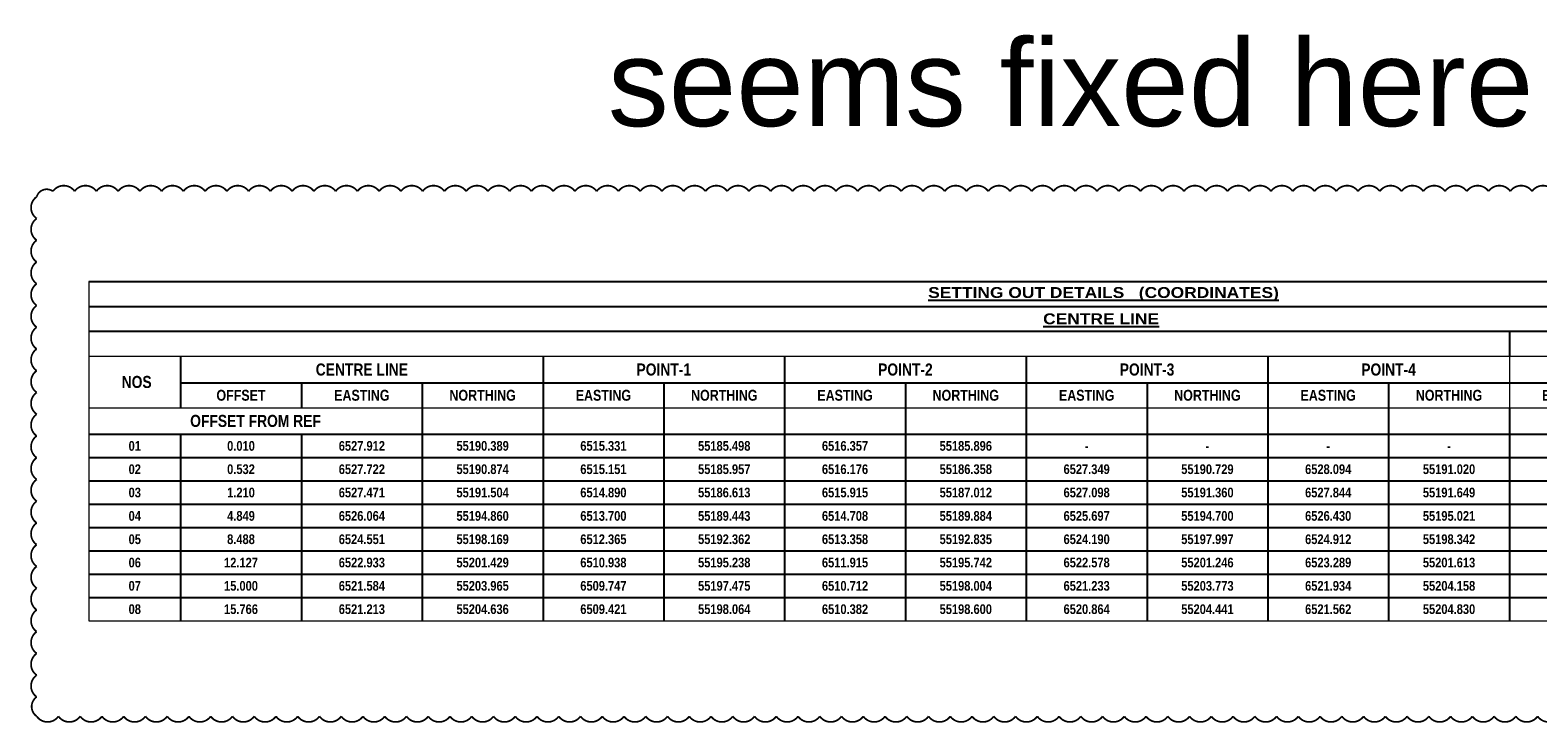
# Model space of a CAD drawing. Header units: metres. Extents: x 110.2 to 137.8, y -16.1 to 9.7.
# Tile 1 of 4: x 110.2 to 127.5, y -16.1 to -8.1. Entities that reach past the tile are written whole.
import ezdxf

# ---------------------------------------------------------------- set-up
doc = ezdxf.new("R2010")
doc.units = ezdxf.units.M
doc.styles.get("Standard").update_dxf_attribs({"font": 'arial.ttf'})

# ---------------------------------------------------------------- blocks, each defined once
blk = doc.blocks.new('*T2')
at = {"color": 0, "linetype": 'ByBlock', "lineweight": -2, "transparency": 16777216}
for p, q in [((0, 0), (23.268, 0)), ((23.268, 0), (23.268, -0.86)), ((0, -0.287), (23.268, -0.287)), ((0, -0.573), (23.268, -0.573)), ((16.327, -0.573), (16.327, -0.86)), ((17.715, -0.573), (17.715, -0.86)), ((19.103, -0.573), (19.103, -0.86)), ((20.492, -0.573), (20.492, -0.86)), ((21.88, -0.573), (21.88, -0.86)), ((3.832, -1.452), (3.832, -1.757)), ((5.22, -1.452), (5.22, -1.757)), ((6.608, -1.452), (6.608, -1.757)), ((7.997, -1.452), (7.997, -1.757)), ((9.385, -1.452), (9.385, -1.757)), ((10.773, -1.452), (10.773, -1.757)), ((12.162, -1.452), (12.162, -1.757)), ((13.55, -1.452), (13.55, -1.757)), ((14.938, -1.452), (14.938, -1.757)), ((16.327, -1.452), (16.327, -1.757)), ((17.715, -1.452), (17.715, -1.757)), ((19.103, -1.452), (19.103, -1.757)), ((20.492, -1.452), (20.492, -1.757))]:
    blk.add_line(p, q, dxfattribs=at)
at = {"linetype": 'ByBlock', "lineweight": 15, "transparency": 16777216}
for p, q in [((0, 0), (0, -3.902)), ((0, -0.86), (23.268, -0.86)), ((16.327, -0.86), (16.327, -1.452)), ((21.88, -0.86), (21.88, -1.452)), ((23.268, -0.86), (23.268, -3.902)), ((0, -1.452), (23.268, -1.452)), ((0, -3.902), (23.268, -3.902))]:
    blk.add_line(p, q, dxfattribs=at)
at = {"linetype": 'ByBlock', "lineweight": -2, "transparency": 16777216}
for p, q in [((1.055, -0.86), (1.055, -1.452)), ((5.22, -0.86), (5.22, -1.452)), ((7.997, -0.86), (7.997, -1.452)), ((10.773, -0.86), (10.773, -1.452)), ((13.55, -0.86), (13.55, -1.452)), ((19.103, -0.86), (19.103, -1.452)), ((1.055, -1.165), (21.88, -1.165)), ((2.443, -1.165), (2.443, -1.452)), ((3.832, -1.165), (3.832, -1.452)), ((6.608, -1.165), (6.608, -1.452)), ((9.385, -1.165), (9.385, -1.452)), ((12.162, -1.165), (12.162, -1.452)), ((14.938, -1.165), (14.938, -1.452)), ((17.715, -1.165), (17.715, -1.452)), ((20.492, -1.165), (20.492, -1.452)), ((21.88, -1.452), (21.88, -3.902)), ((0, -1.757), (21.88, -1.757)), ((1.055, -1.757), (1.055, -3.902)), ((2.443, -1.757), (2.443, -3.902)), ((3.832, -1.757), (3.832, -3.902)), ((5.22, -1.757), (5.22, -3.902)), ((6.608, -1.757), (6.608, -3.902)), ((7.997, -1.757), (7.997, -3.902)), ((9.385, -1.757), (9.385, -3.902)), ((10.773, -1.757), (10.773, -3.902)), ((12.162, -1.757), (12.162, -3.902)), ((13.55, -1.757), (13.55, -3.902)), ((14.938, -1.757), (14.938, -3.902)), ((16.327, -1.757), (16.327, -3.902)), ((17.715, -1.757), (17.715, -3.902)), ((19.103, -1.757), (19.103, -3.902)), ((20.492, -1.757), (20.492, -3.902)), ((0, -2.025), (21.88, -2.025)), ((0, -2.293), (21.88, -2.293)), ((0, -2.561), (21.88, -2.561)), ((0, -2.83), (21.88, -2.83)), ((0, -3.098), (21.88, -3.098)), ((0, -3.366), (21.88, -3.366)), ((0, -3.634), (21.88, -3.634))]:
    blk.add_line(p, q, dxfattribs=at)
at = {"color": 0, "transparency": 16777216}
for s, insert, char_height, width, attachment_point in [('{\\fArial Black|b0|i0|c0;\\L SETTING OUT DETAILS   (COORDINATES)', (11.634, -0.227), 0.125, 23.14833, 8), ('{\\fArial Black|b1|i0|c0;\\LCENTRE LINE ', (11.634, -0.43), 0.125, 23.14833, 5), ('{\\fArial Black|b1|i0|c0;\\L', (8.163, -0.717), 0.125, 16.20667, 5), ('{\\fArial Narrow|b1|i0|c0;', (17.021, -0.717), 0.11111, 1.26833, 5), ('{\\fCalibri|b0|i0|c0;', (17.775, -0.8), 0.11111, 1.26833, 7), ('{\\fCalibri|b0|i0|c0;', (19.163, -0.8), 0.11111, 1.26833, 7), ('{\\fArial Narrow|b1|i0|c0;', (21.186, -0.717), 0.11111, 1.26833, 5), ('{\\fArial Narrow|b1|i0|c0;', (22.574, -0.717), 0.11111, 1.26833, 5), ('{\\fArial Narrow|b1|i0|c0;CENTRE LINE', (3.138, -1.013), 0.13889, 4.045, 5), ('{\\fArial Narrow|b1|i0|c0;POINT-1', (6.608, -1.013), 0.13889, 2.65667, 5), ('{\\fArial Narrow|b1|i0|c0;POINT-2', (9.385, -1.013), 0.13889, 2.65667, 5), ('{\\fArial Narrow|b1|i0|c0;POINT-3', (12.162, -1.013), 0.13889, 2.65667, 5), ('{\\fArial Narrow|b1|i0|c0;POINT-4', (14.938, -1.013), 0.13889, 2.65667, 5), ('{\\fArial Narrow|b1|i0|c0;POINT-5', (17.715, -1.013), 0.13889, 2.65667, 5), ('{\\fArial Narrow|b1|i0|c0;POINT-6', (20.492, -1.013), 0.13889, 2.65667, 5), ('{\\fArial Narrow|b1|i0|c0; NOS', (0.528, -1.156), 0.13889, 0.935, 5), ('{\\fArial Narrow|b1|i0|c0;LOCATION', (22.574, -1.156), 0.15278, 1.26833, 5), ('{\\fArial Narrow|b1|i0|c0;OFFSET', (1.749, -1.309), 0.125, 1.26833, 5), ('{\\fArial Narrow|b1|i0|c0;EASTING', (3.138, -1.309), 0.125, 1.26833, 5), ('{\\fArial Narrow|b1|i0|c0;NORTHING', (4.526, -1.309), 0.125, 1.26833, 5), ('{\\fArial Narrow|b1|i0|c0;EASTING', (5.914, -1.309), 0.125, 1.26833, 5), ('{\\fArial Narrow|b1|i0|c0;NORTHING', (7.303, -1.309), 0.125, 1.26833, 5), ('{\\fArial Narrow|b1|i0|c0;EASTING', (8.691, -1.309), 0.125, 1.26833, 5), ('{\\fArial Narrow|b1|i0|c0;NORTHING', (10.079, -1.309), 0.125, 1.26833, 5), ('{\\fArial Narrow|b1|i0|c0;EASTING', (11.468, -1.309), 0.125, 1.26833, 5), ('{\\fArial Narrow|b1|i0|c0;NORTHING', (12.856, -1.309), 0.125, 1.26833, 5), ('{\\fArial Narrow|b1|i0|c0;EASTING', (14.244, -1.309), 0.125, 1.26833, 5), ('{\\fArial Narrow|b1|i0|c0;NORTHING', (15.633, -1.309), 0.125, 1.26833, 5), ('{\\fArial Narrow|b1|i0|c0;EASTING', (17.021, -1.309), 0.125, 1.26833, 5), ('{\\fArial Narrow|b1|i0|c0;NORTHING', (18.409, -1.309), 0.125, 1.26833, 5), ('{\\fArial Narrow|b1|i0|c0;EASTING', (19.798, -1.309), 0.125, 1.26833, 5), ('{\\fArial Narrow|b1|i0|c0;NORTHING', (21.186, -1.309), 0.125, 1.26833, 5), ('{\\fArial Narrow|b1|i0|c0;OFFSET FROM REF', (1.916, -1.604), 0.13889, 3.71167, 5), ('{\\fArial Narrow|b1|i0|c0;', (4.526, -1.604), 0.125, 1.26833, 5), ('{\\fArial Narrow|b1|i0|c0;', (5.914, -1.604), 0.125, 1.26833, 5), ('{\\fArial Narrow|b1|i0|c0;', (7.303, -1.604), 0.125, 1.26833, 5), ('{\\fArial Narrow|b1|i0|c0;', (8.691, -1.604), 0.125, 1.26833, 5), ('{\\fArial Narrow|b1|i0|c0;', (10.079, -1.604), 0.125, 1.26833, 5), ('{\\fArial Narrow|b1|i0|c0;', (11.468, -1.604), 0.125, 1.26833, 5), ('{\\fArial Narrow|b1|i0|c0;', (12.856, -1.604), 0.125, 1.26833, 5), ('{\\fArial Narrow|b1|i0|c0;', (14.244, -1.604), 0.125, 1.26833, 5), ('{\\fArial Narrow|b1|i0|c0;', (15.633, -1.604), 0.125, 1.26833, 5), ('{\\fArial Narrow|b1|i0|c0;', (17.021, -1.604), 0.125, 1.26833, 5), ('{\\fArial Narrow|b1|i0|c0;', (18.409, -1.604), 0.125, 1.26833, 5), ('{\\fArial Narrow|b1|i0|c0;', (19.798, -1.604), 0.125, 1.26833, 5), ('{\\fArial Narrow|b1|i0|c0;', (21.186, -1.604), 0.125, 1.26833, 5), ('{\\fArial Narrow|b1|i0|c0;01', (0.528, -1.891), 0.11111, 0.935, 5), ('{\\fArial Narrow|b1|i0|c0;0.010', (1.749, -1.891), 0.11111, 1.26833, 5), ('{\\fArial Narrow|b1|i0|c0;6527.912', (3.138, -1.891), 0.11111, 1.26833, 5), ('{\\fArial Narrow|b1|i0|c0;55190.389', (4.526, -1.891), 0.11111, 1.26833, 5), ('{\\fArial Narrow|b1|i0|c0;6515.331', (5.914, -1.891), 0.11111, 1.26833, 5), ('{\\fArial Narrow|b1|i0|c0;55185.498', (7.303, -1.891), 0.11111, 1.26833, 5), ('{\\fArial Narrow|b1|i0|c0;6516.357', (8.691, -1.891), 0.11111, 1.26833, 5), ('{\\fArial Narrow|b1|i0|c0;55185.896', (10.079, -1.891), 0.11111, 1.26833, 5), ('{\\fArial Narrow|b1|i0|c0;-', (11.468, -1.891), 0.11111, 1.26833, 5), ('{\\fArial Narrow|b1|i0|c0;-', (12.856, -1.891), 0.11111, 1.26833, 5), ('{\\fArial Narrow|b1|i0|c0;-', (14.244, -1.891), 0.11111, 1.26833, 5), ('{\\fArial Narrow|b1|i0|c0;-', (15.633, -1.891), 0.11111, 1.26833, 5), ('{\\fArial Narrow|b1|i0|c0;6539.471', (17.021, -1.891), 0.11111, 1.26833, 5), ('{\\fArial Narrow|b1|i0|c0;55194.882', (18.409, -1.891), 0.11111, 1.26833, 5), ('{\\fArial Narrow|b1|i0|c0;6540.497', (19.798, -1.891), 0.11111, 1.26833, 5), ('{\\fArial Narrow|b1|i0|c0;55195.281', (21.186, -1.891), 0.11111, 1.26833, 5), ('{\\fArial Narrow|b1|i0|c0;02', (0.528, -2.159), 0.11111, 0.935, 5), ('{\\fArial Narrow|b1|i0|c0;0.532', (1.749, -2.159), 0.11111, 1.26833, 5), ('{\\fArial Narrow|b1|i0|c0;6527.722', (3.138, -2.159), 0.11111, 1.26833, 5), ('{\\fArial Narrow|b1|i0|c0;55190.874', (4.526, -2.159), 0.11111, 1.26833, 5), ('{\\fArial Narrow|b1|i0|c0;6515.151', (5.914, -2.159), 0.11111, 1.26833, 5), ('{\\fArial Narrow|b1|i0|c0;55185.957', (7.303, -2.159), 0.11111, 1.26833, 5), ('{\\fArial Narrow|b1|i0|c0;6516.176', (8.691, -2.159), 0.11111, 1.26833, 5), ('{\\fArial Narrow|b1|i0|c0;55186.358', (10.079, -2.159), 0.11111, 1.26833, 5), ('{\\fArial Narrow|b1|i0|c0;6527.349', (11.468, -2.159), 0.11111, 1.26833, 5), ('{\\fArial Narrow|b1|i0|c0;55190.729', (12.856, -2.159), 0.11111, 1.26833, 5), ('{\\fArial Narrow|b1|i0|c0;6528.094', (14.244, -2.159), 0.11111, 1.26833, 5), ('{\\fArial Narrow|b1|i0|c0;55191.020', (15.633, -2.159), 0.11111, 1.26833, 5), ('{\\fArial Narrow|b1|i0|c0;6539.272', (17.021, -2.159), 0.11111, 1.26833, 5), ('{\\fArial Narrow|b1|i0|c0;55195.392', (18.409, -2.159), 0.11111, 1.26833, 5), ('{\\fArial Narrow|b1|i0|c0;6540.296', (19.798, -2.159), 0.11111, 1.26833, 5), ('{\\fArial Narrow|b1|i0|c0;55195.793', (21.186, -2.159), 0.11111, 1.26833, 5), ('{\\fArial Narrow|b1|i0|c0;03', (0.528, -2.427), 0.11111, 0.935, 5), ('{\\fArial Narrow|b1|i0|c0;1.210', (1.749, -2.427), 0.11111, 1.26833, 5), ('{\\fArial Narrow|b1|i0|c0;6527.471', (3.138, -2.427), 0.11111, 1.26833, 5), ('{\\fArial Narrow|b1|i0|c0;55191.504', (4.526, -2.427), 0.11111, 1.26833, 5), ('{\\fArial Narrow|b1|i0|c0;6514.890', (5.914, -2.427), 0.11111, 1.26833, 5), ('{\\fArial Narrow|b1|i0|c0;55186.613', (7.303, -2.427), 0.11111, 1.26833, 5), ('{\\fArial Narrow|b1|i0|c0;6515.915', (8.691, -2.427), 0.11111, 1.26833, 5), ('{\\fArial Narrow|b1|i0|c0;55187.012', (10.079, -2.427), 0.11111, 1.26833, 5), ('{\\fArial Narrow|b1|i0|c0;6527.098', (11.468, -2.427), 0.11111, 1.26833, 5), ('{\\fArial Narrow|b1|i0|c0;55191.360', (12.856, -2.427), 0.11111, 1.26833, 5), ('{\\fArial Narrow|b1|i0|c0;6527.844', (14.244, -2.427), 0.11111, 1.26833, 5), ('{\\fArial Narrow|b1|i0|c0;55191.649', (15.633, -2.427), 0.11111, 1.26833, 5), ('{\\fArial Narrow|b1|i0|c0;6539.031', (17.021, -2.427), 0.11111, 1.26833, 5), ('{\\fArial Narrow|b1|i0|c0;55195.998', (18.409, -2.427), 0.11111, 1.26833, 5), ('{\\fArial Narrow|b1|i0|c0;6540.056', (19.798, -2.427), 0.11111, 1.26833, 5), ('{\\fArial Narrow|b1|i0|c0;55196.397', (21.186, -2.427), 0.11111, 1.26833, 5), ('{\\fArial Narrow|b1|i0|c0;04', (0.528, -2.696), 0.11111, 0.935, 5), ('{\\fArial Narrow|b1|i0|c0;4.849', (1.749, -2.696), 0.11111, 1.26833, 5), ('{\\fArial Narrow|b1|i0|c0;6526.064', (3.138, -2.696), 0.11111, 1.26833, 5), ('{\\fArial Narrow|b1|i0|c0;55194.860', (4.526, -2.696), 0.11111, 1.26833, 5), ('{\\fArial Narrow|b1|i0|c0;6513.700', (5.914, -2.696), 0.11111, 1.26833, 5), ('{\\fArial Narrow|b1|i0|c0;55189.443', (7.303, -2.696), 0.11111, 1.26833, 5), ('{\\fArial Narrow|b1|i0|c0;6514.708', (8.691, -2.696), 0.11111, 1.26833, 5), ('{\\fArial Narrow|b1|i0|c0;55189.884', (10.079, -2.696), 0.11111, 1.26833, 5), ('{\\fArial Narrow|b1|i0|c0;6525.697', (11.468, -2.696), 0.11111, 1.26833, 5), ('{\\fArial Narrow|b1|i0|c0;55194.700', (12.856, -2.696), 0.11111, 1.26833, 5), ('{\\fArial Narrow|b1|i0|c0;6526.430', (14.244, -2.696), 0.11111, 1.26833, 5), ('{\\fArial Narrow|b1|i0|c0;55195.021', (15.633, -2.696), 0.11111, 1.26833, 5), ('{\\fArial Narrow|b1|i0|c0;6537.423', (17.021, -2.696), 0.11111, 1.26833, 5), ('{\\fArial Narrow|b1|i0|c0;55199.838', (18.409, -2.696), 0.11111, 1.26833, 5), ('{\\fArial Narrow|b1|i0|c0;6538.430', (19.798, -2.696), 0.11111, 1.26833, 5), ('{\\fArial Narrow|b1|i0|c0;55200.279', (21.186, -2.696), 0.11111, 1.26833, 5), ('{\\fArial Narrow|b1|i0|c0;05', (0.528, -2.964), 0.11111, 0.935, 5), ('{\\fArial Narrow|b1|i0|c0;8.488', (1.749, -2.964), 0.11111, 1.26833, 5), ('{\\fArial Narrow|b1|i0|c0;6524.551', (3.138, -2.964), 0.11111, 1.26833, 5), ('{\\fArial Narrow|b1|i0|c0;55198.169', (4.526, -2.964), 0.11111, 1.26833, 5), ('{\\fArial Narrow|b1|i0|c0;6512.365', (5.914, -2.964), 0.11111, 1.26833, 5), ('{\\fArial Narrow|b1|i0|c0;55192.362', (7.303, -2.964), 0.11111, 1.26833, 5), ('{\\fArial Narrow|b1|i0|c0;6513.358', (8.691, -2.964), 0.11111, 1.26833, 5), ('{\\fArial Narrow|b1|i0|c0;55192.835', (10.079, -2.964), 0.11111, 1.26833, 5), ('{\\fArial Narrow|b1|i0|c0;6524.190', (11.468, -2.964), 0.11111, 1.26833, 5), ('{\\fArial Narrow|b1|i0|c0;55197.997', (12.856, -2.964), 0.11111, 1.26833, 5), ('{\\fArial Narrow|b1|i0|c0;6524.912', (14.244, -2.964), 0.11111, 1.26833, 5), ('{\\fArial Narrow|b1|i0|c0;55198.342', (15.633, -2.964), 0.11111, 1.26833, 5), ('{\\fArial Narrow|b1|i0|c0;6535.746', (17.021, -2.964), 0.11111, 1.26833, 5), ('{\\fArial Narrow|b1|i0|c0;55203.505', (18.409, -2.964), 0.11111, 1.26833, 5), ('{\\fArial Narrow|b1|i0|c0;6536.739', (19.798, -2.964), 0.11111, 1.26833, 5), ('{\\fArial Narrow|b1|i0|c0;55203.978', (21.186, -2.964), 0.11111, 1.26833, 5), ('{\\fArial Narrow|b1|i0|c0;06', (0.528, -3.232), 0.11111, 0.935, 5), ('{\\fArial Narrow|b1|i0|c0;12.127', (1.749, -3.232), 0.11111, 1.26833, 5), ('{\\fArial Narrow|b1|i0|c0;6522.933', (3.138, -3.232), 0.11111, 1.26833, 5), ('{\\fArial Narrow|b1|i0|c0;55201.429', (4.526, -3.232), 0.11111, 1.26833, 5), ('{\\fArial Narrow|b1|i0|c0;6510.938', (5.914, -3.232), 0.11111, 1.26833, 5), ('{\\fArial Narrow|b1|i0|c0;55195.238', (7.303, -3.232), 0.11111, 1.26833, 5), ('{\\fArial Narrow|b1|i0|c0;6511.915', (8.691, -3.232), 0.11111, 1.26833, 5), ('{\\fArial Narrow|b1|i0|c0;55195.742', (10.079, -3.232), 0.11111, 1.26833, 5), ('{\\fArial Narrow|b1|i0|c0;6522.578', (11.468, -3.232), 0.11111, 1.26833, 5), ('{\\fArial Narrow|b1|i0|c0;55201.246', (12.856, -3.232), 0.11111, 1.26833, 5), ('{\\fArial Narrow|b1|i0|c0;6523.289', (14.244, -3.232), 0.11111, 1.26833, 5), ('{\\fArial Narrow|b1|i0|c0;55201.613', (15.633, -3.232), 0.11111, 1.26833, 5), ('{\\fArial Narrow|b1|i0|c0;6533.953', (17.021, -3.232), 0.11111, 1.26833, 5), ('{\\fArial Narrow|b1|i0|c0;55207.117', (18.409, -3.232), 0.11111, 1.26833, 5), ('{\\fArial Narrow|b1|i0|c0;6534.930', (19.798, -3.232), 0.11111, 1.26833, 5), ('{\\fArial Narrow|b1|i0|c0;55207.622', (21.186, -3.232), 0.11111, 1.26833, 5), ('{\\fArial Narrow|b1|i0|c0;07', (0.528, -3.5), 0.11111, 0.935, 5), ('{\\fArial Narrow|b1|i0|c0;15.000', (1.749, -3.5), 0.11111, 1.26833, 5), ('{\\fArial Narrow|b1|i0|c0;6521.584', (3.138, -3.5), 0.11111, 1.26833, 5), ('{\\fArial Narrow|b1|i0|c0;55203.965', (4.526, -3.5), 0.11111, 1.26833, 5), ('{\\fArial Narrow|b1|i0|c0;6509.747', (5.914, -3.5), 0.11111, 1.26833, 5), ('{\\fArial Narrow|b1|i0|c0;55197.475', (7.303, -3.5), 0.11111, 1.26833, 5), ('{\\fArial Narrow|b1|i0|c0;6510.712', (8.691, -3.5), 0.11111, 1.26833, 5), ('{\\fArial Narrow|b1|i0|c0;55198.004', (10.079, -3.5), 0.11111, 1.26833, 5), ('{\\fArial Narrow|b1|i0|c0;6521.233', (11.468, -3.5), 0.11111, 1.26833, 5), ('{\\fArial Narrow|b1|i0|c0;55203.773', (12.856, -3.5), 0.11111, 1.26833, 5), ('{\\fArial Narrow|b1|i0|c0;6521.934', (14.244, -3.5), 0.11111, 1.26833, 5), ('{\\fArial Narrow|b1|i0|c0;55204.158', (15.633, -3.5), 0.11111, 1.26833, 5), ('{\\fArial Narrow|b1|i0|c0;6532.457', (17.021, -3.5), 0.11111, 1.26833, 5), ('{\\fArial Narrow|b1|i0|c0;55209.928', (18.409, -3.5), 0.11111, 1.26833, 5), ('{\\fArial Narrow|b1|i0|c0;6533.421', (19.798, -3.5), 0.11111, 1.26833, 5), ('{\\fArial Narrow|b1|i0|c0;55210.456', (21.186, -3.5), 0.11111, 1.26833, 5), ('{\\fArial Narrow|b1|i0|c0;08', (0.528, -3.768), 0.11111, 0.935, 5), ('{\\fArial Narrow|b1|i0|c0;15.766', (1.749, -3.768), 0.11111, 1.26833, 5), ('{\\fArial Narrow|b1|i0|c0;6521.213', (3.138, -3.768), 0.11111, 1.26833, 5), ('{\\fArial Narrow|b1|i0|c0;55204.636', (4.526, -3.768), 0.11111, 1.26833, 5), ('{\\fArial Narrow|b1|i0|c0;6509.421', (5.914, -3.768), 0.11111, 1.26833, 5), ('{\\fArial Narrow|b1|i0|c0;55198.064', (7.303, -3.768), 0.11111, 1.26833, 5), ('{\\fArial Narrow|b1|i0|c0;6510.382', (8.691, -3.768), 0.11111, 1.26833, 5), ('{\\fArial Narrow|b1|i0|c0;55198.600', (10.079, -3.768), 0.11111, 1.26833, 5), ('{\\fArial Narrow|b1|i0|c0;6520.864', (11.468, -3.768), 0.11111, 1.26833, 5), ('{\\fArial Narrow|b1|i0|c0;55204.441', (12.856, -3.768), 0.11111, 1.26833, 5), ('{\\fArial Narrow|b1|i0|c0;6521.562', (14.244, -3.768), 0.11111, 1.26833, 5), ('{\\fArial Narrow|b1|i0|c0;55204.830', (15.633, -3.768), 0.11111, 1.26833, 5), ('{\\fArial Narrow|b1|i0|c0;6532.045', (17.021, -3.768), 0.11111, 1.26833, 5), ('{\\fArial Narrow|b1|i0|c0;55210.673', (18.409, -3.768), 0.11111, 1.26833, 5), ('{\\fArial Narrow|b1|i0|c0;6533.006', (19.798, -3.768), 0.11111, 1.26833, 5), ('{\\fArial Narrow|b1|i0|c0;55211.208', (21.186, -3.768), 0.11111, 1.26833, 5)]:
    blk.add_mtext(s, dxfattribs=dict(at, insert=insert, char_height=char_height, width=width, attachment_point=attachment_point))
at = {"color": 0, "transparency": 16777216, "insert": (22.574, -2.677), "char_height": 0.125, "width": 2.33037, "attachment_point": 5, "rotation": 90}
blk.add_mtext('{\\fArial Narrow|b1|i0|c0;A', dxfattribs=at)

msp = doc.modelspace()

# ---------------------------------------------------------------- linework, layer by layer
at = {"color": 5, "const_width": 0.02}
msp.add_lwpolyline([(127.691, -9.964, 0.520567), (127.441, -9.964, 0.520567), (127.191, -9.964, 0.520567), (126.941, -9.964, 0.520567), (126.691, -9.964, 0.520567), (126.441, -9.964, 0.520567), (126.191, -9.964, 0.520567), (125.941, -9.964, 0.520567), (125.691, -9.964, 0.520567), (125.441, -9.964, 0.520567), (125.191, -9.964, 0.520567), (124.941, -9.964, 0.520567), (124.691, -9.964, 0.520567), (124.441, -9.964, 0.520567), (124.191, -9.964, 0.520567), (123.941, -9.964, 0.520567), (123.691, -9.964, 0.520567), (123.441, -9.964, 0.520567), (123.191, -9.964, 0.520567), (122.941, -9.964, 0.520567), (122.691, -9.964, 0.520567), (122.441, -9.964, 0.520567), (122.191, -9.964, 0.520567), (121.941, -9.964, 0.520567), (121.691, -9.964, 0.520567), (121.441, -9.964, 0.520567), (121.191, -9.964, 0.520567), (120.941, -9.964, 0.520567), (120.691, -9.964, 0.520567), (120.441, -9.964, 0.520567), (120.191, -9.964, 0.520567), (119.941, -9.964, 0.520567), (119.691, -9.964, 0.520567), (119.441, -9.964, 0.520567), (119.191, -9.964, 0.520567), (118.941, -9.964, 0.520567), (118.691, -9.964, 0.520567), (118.441, -9.964, 0.520567), (118.191, -9.964, 0.520567), (117.941, -9.964, 0.520567), (117.691, -9.964, 0.520567), (117.441, -9.964, 0.520567), (117.191, -9.964, 0.520567), (116.941, -9.964, 0.520567), (116.691, -9.964, 0.520567), (116.441, -9.964, 0.520567), (116.191, -9.964, 0.520567), (115.941, -9.964, 0.520567), (115.691, -9.964, 0.520567), (115.441, -9.964, 0.520567), (115.191, -9.964, 0.520567), (114.941, -9.964, 0.520567), (114.691, -9.964, 0.520567), (114.441, -9.964, 0.520567), (114.191, -9.964, 0.520567), (113.941, -9.964, 0.520567), (113.691, -9.964, 0.520567), (113.441, -9.964, 0.520567), (113.191, -9.964, 0.520567), (112.941, -9.964, 0.520567), (112.691, -9.964, 0.520567), (112.441, -9.964, 0.520567), (112.191, -9.964, 0.520567), (111.941, -9.964, 0.520567), (111.691, -9.964, 0.520567), (111.441, -9.964, 0.520567), (111.191, -9.964, 0.520567), (110.941, -9.964, 0.520567), (110.691, -9.964, 0.520567), (110.441, -9.964, 0.520567), (110.255, -10.027, 0.520567), (110.255, -10.277, 0.520567), (110.255, -10.527, 0.520567), (110.255, -10.777, 0.520567), (110.255, -11.027, 0.520567), (110.255, -11.277, 0.520567), (110.255, -11.527, 0.520567), (110.255, -11.777, 0.520567), (110.255, -12.027, 0.520567), (110.255, -12.277, 0.520567), (110.255, -12.527, 0.520567), (110.255, -12.777, 0.520567), (110.255, -13.027, 0.520567), (110.255, -13.277, 0.520567), (110.255, -13.527, 0.520567), (110.255, -13.777, 0.520567), (110.255, -14.027, 0.520567), (110.255, -14.277, 0.520567), (110.255, -14.527, 0.520567), (110.255, -14.777, 0.520567), (110.255, -15.027, 0.520567), (110.255, -15.277, 0.520567), (110.255, -15.527, 0.520567), (110.255, -15.777, 0.520567), (110.255, -16, 0.520567), (110.505, -16, 0.520567), (110.755, -16, 0.520567), (111.005, -16, 0.520567), (111.255, -16, 0.520567), (111.505, -16, 0.520567), (111.755, -16, 0.520567), (112.005, -16, 0.520567), (112.255, -16, 0.520567), (112.505, -16, 0.520567), (112.755, -16, 0.520567), (113.005, -16, 0.520567), (113.255, -16, 0.520567), (113.505, -16, 0.520567), (113.755, -16, 0.520567), (114.005, -16, 0.520567), (114.255, -16, 0.520567), (114.505, -16, 0.520567), (114.755, -16, 0.520567), (115.005, -16, 0.520567), (115.255, -16, 0.520567), (115.505, -16, 0.520567), (115.755, -16, 0.520567), (116.005, -16, 0.520567), (116.255, -16, 0.520567), (116.505, -16, 0.520567), (116.755, -16, 0.520567), (117.005, -16, 0.520567), (117.255, -16, 0.520567), (117.505, -16, 0.520567), (117.755, -16, 0.520567), (118.005, -16, 0.520567), (118.255, -16, 0.520567), (118.505, -16, 0.520567), (118.755, -16, 0.520567), (119.005, -16, 0.520567), (119.255, -16, 0.520567), (119.505, -16, 0.520567), (119.755, -16, 0.520567), (120.005, -16, 0.520567), (120.255, -16, 0.520567), (120.505, -16, 0.520567), (120.755, -16, 0.520567), (121.005, -16, 0.520567), (121.255, -16, 0.520567), (121.505, -16, 0.520567), (121.755, -16, 0.520567), (122.005, -16, 0.520567), (122.255, -16, 0.520567), (122.505, -16, 0.520567), (122.755, -16, 0.520567), (123.005, -16, 0.520567), (123.255, -16, 0.520567), (123.505, -16, 0.520567), (123.755, -16, 0.520567), (124.005, -16, 0.520567), (124.255, -16, 0.520567), (124.505, -16, 0.520567), (124.755, -16, 0.520567), (125.005, -16, 0.520567), (125.255, -16, 0.520567), (125.505, -16, 0.520567), (125.755, -16, 0.520567), (126.005, -16, 0.520567), (126.255, -16, 0.520567), (126.505, -16, 0.520567), (126.755, -16, 0.520567), (127.005, -16, 0.520567), (127.255, -16, 0.520567), (127.505, -16, 0.520567), (127.755, -16, 0.520567)], format="xyb", dxfattribs=at)

# ---------------------------------------------------------------- block references
msp.add_blockref('*T2', (110.854, -11.001))

# ---------------------------------------------------------------- texts
at = {"color": 5}
msp.add_text('seems fixed here', height=1, dxfattribs=at).set_placement((116.82, -9.215))

doc.saveas('drawing.dxf')
